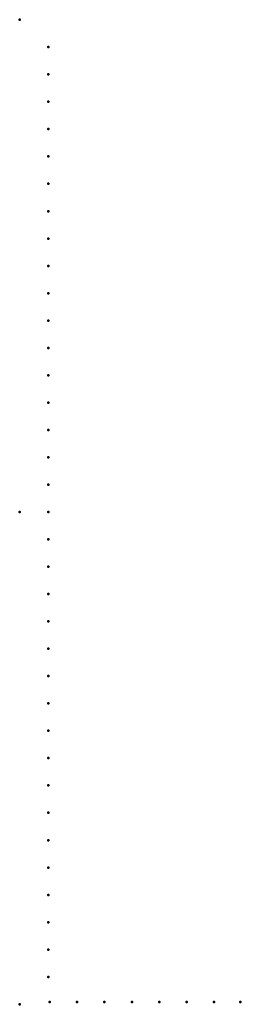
# Model space of a CAD drawing. Header units: millimetres. Extents: x 0 to 268, y -600 to 600.
import ezdxf

# ---------------------------------------------------------------- set-up
doc = ezdxf.new("R2010")
doc.units = ezdxf.units.MM
doc.layers.add('ConnectionPoints', color=7, linetype='Continuous', lineweight=50)

msp = doc.modelspace()

# ---------------------------------------------------------------- linework, layer by layer
at = {"layer": 'ConnectionPoints'}
for p in [(0, 600, 70), (35, 566.61, 70), (35, 533.28, 70), (35, 499.95, 70), (35, 466.62, 70), (35, 433.29, 70), (35, 399.96, 70), (35, 366.63, 70), (35, 333.3, 70), (35, 299.97, 70), (35, 266.64, 70), (35, 233.31, 70), (35, 199.98, 70), (35, 166.65, 70), (35, 133.32, 70), (35, 99.99, 70), (35, 66.66, 70), (35, 33.33, 70), (0, 0), (0, 0, 70), (0, 0, 70), (0, 0, 70), (35, 0, 70), (35, -33.33, 70), (35, -66.66, 70), (35, -99.99, 70), (35, -133.32, 70), (35, -166.65, 70), (35, -199.98, 70), (35, -233.31, 70), (35, -266.64, 70), (35, -299.97, 70), (35, -333.3, 70), (35, -366.63, 70), (35, -399.96, 70), (35, -433.29, 70), (35, -466.62, 70), (35, -499.95, 70), (35, -533.28, 70), (35, -566.61, 70), (0, -600, 70), (36.5, -597, 70), (69.83, -597, 70), (103.16, -597, 70), (136.49, -597, 70), (169.82, -597, 70), (203.15, -597, 70), (236.48, -597, 70), (268.5, -597, 70)]:
    msp.add_point(p, dxfattribs=at)
at = {"layer": 'ConnectionPoints', "extrusion": (0, 1.22465e-16, -1)}
for p in [(35, 566.61, 70), (35, 533.28, 70), (35, 499.95, 70), (35, 466.62, 70), (35, 433.29, 70), (35, 399.96, 70), (35, 366.63, 70), (35, 333.3, 70), (35, 299.97, 70), (35, 266.64, 70), (35, 233.31, 70), (35, 199.98, 70), (35, 166.65, 70), (35, 133.32, 70), (35, 99.99, 70), (35, 66.66, 70), (35, 33.33, 70), (0, 0, 70), (0, 0, 70), (35, 0, 70), (35, -33.33, 70), (35, -66.66, 70), (35, -99.99, 70), (35, -133.32, 70), (35, -166.65, 70), (35, -199.98, 70), (35, -233.31, 70), (35, -266.64, 70), (35, -299.97, 70), (35, -333.3, 70), (35, -366.63, 70), (35, -399.96, 70), (35, -433.29, 70), (35, -466.62, 70), (35, -499.95, 70), (35, -533.28, 70), (35, -566.61, 70), (36.5, -597, 70), (69.83, -597, 70), (103.16, -597, 70), (136.49, -597, 70), (169.82, -597, 70), (203.15, -597, 70), (236.48, -597, 70), (268.5, -597, 70)]:
    msp.add_point(p, dxfattribs=at)
at = {"layer": 'ConnectionPoints', "extrusion": (-1.49976e-32, -1.22465e-16, -1)}
msp.add_point((0, 0), dxfattribs=at)

doc.saveas('drawing.dxf')
